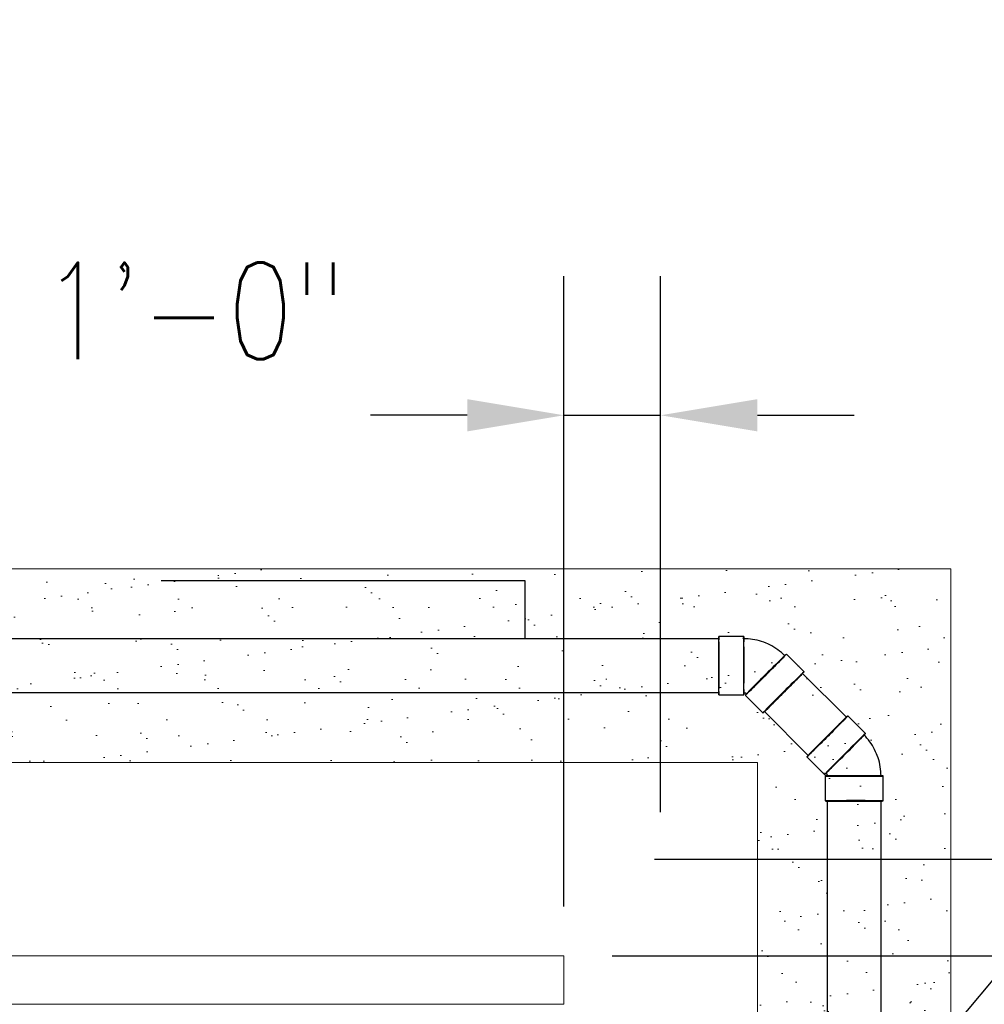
# Model space of a CAD drawing. Header units: inches. Extents: x -20472 to 23246, y -642 to 972.
# Tile 101 of 105: x 988 to 1108, y 132 to 254. Entities that reach past the tile are written whole.
import ezdxf
from ezdxf import colors
from ezdxf.entities.mleader import LeaderData, LeaderLine
from ezdxf.math import Vec2, Vec3

# ---------------------------------------------------------------- set-up
doc = ezdxf.new("R2010")
doc.units = ezdxf.units.IN
doc.header["$MEASUREMENT"] = 0
doc.linetypes.add('Dash 1_16_', pattern=[0.125, 0.0625, -0.0625])
for name, color, linetype in [('P-PIPE', 3, 'Continuous'), ('S-ANNO-DIMS', 1, 'Continuous'), ('S-ANNO-TEXT', 2, 'Continuous')]:
    doc.layers.add(name, color=color, linetype=linetype)
for name, color, linetype, lineweight in [('S-FDTN_DRN', 3, 'Continuous', 50), ('S-TRCH-PATT', 8, 'Continuous', 18), ('S-WALL-PATT', 8, 'Continuous', 18)]:
    doc.layers.add(name, color=color, linetype=linetype, lineweight=lineweight)
doc.styles.add('Annotative', font='romans.shx', dxfattribs={"width": 0.8, "height": 0.125})
doc.dimstyles.new('Annotative', dxfattribs={"dimscale": 0, "dimtxt": 0.125, "dimasz": 0.125, "dimexe": 0.179688, "dimexo": 0.0625, "dimgap": 0.09, "dimtad": 1, "dimdec": 3, "dimzin": 3, "dimdsep": 46, "dimlunit": 4, "dimtxsty": 'Annotative', "dimcen": 0.09, "dimclrt": 2, "dimazin": 2, "dimtfac": 1, "dimtdec": 3, "dimtmove": 1, "dimatfit": 3, "dimfxl": 1, "dimtfill": 1, "dimfrac": 2, "dimtolj": 1, "dimtzin": 0, "dimarcsym": 0})

# ---------------------------------------------------------------- blocks, each defined once
blk = doc.blocks.new('*D53')
at = {"layer": 'Defpoints', "color": 0, "transparency": 16777216}
for p in [(1056, 138), (1241.42, 138), (1199.51, 96)]:
    blk.add_point(p, dxfattribs=at)
at = {"layer": 'S-ANNO-DIMS', "color": 0, "lineweight": -2, "transparency": 16777216}
for p, q in [((1062, 138), (1258.67, 138)), ((1241.42, 108), (1241.42, 126)), ((1241.42, 117), (1293.31, 92.97)), ((1205.51, 96), (1258.67, 96)), ((1293.31, 92.97), (1293.31, 36.84))]:
    blk.add_line(p, q, dxfattribs=at)
at = {"layer": 'S-ANNO-DIMS', "color": 0, "transparency": 16777216}
for points in [[(1239.42, 126), (1243.42, 126), (1241.42, 138)], [(1239.42, 108), (1243.42, 108), (1241.42, 96)]]:
    blk.add_solid(points, dxfattribs=at)
at = {"layer": 'S-ANNO-DIMS', "color": 2, "lineweight": -3, "transparency": 16777216, "insert": (1277.53, 64.91), "char_height": 12, "attachment_point": 5, "rotation": 90, "style": 'Annotative', "bg_fill": 3, "box_fill_scale": 1.25, "bg_fill_color": 256, "bg_fill_true_color": 13158600, "bg_fill_transparency": 0}
blk.add_mtext('\\A1;3\'-6"', dxfattribs=at)
blk = doc.blocks.new('*D41')
at = {"layer": 'Defpoints', "color": 0, "transparency": 16777216}
for p in [(1061.23, 150), (1241.42, 150), (1194.45, 138)]:
    blk.add_point(p, dxfattribs=at)
at = {"layer": 'S-ANNO-DIMS', "color": 0, "lineweight": -2, "transparency": 16777216}
for p, q in [((1293.35, 175.87), (1293.35, 230.64)), ((1241.42, 144), (1293.35, 175.87)), ((1241.42, 162), (1241.42, 174)), ((1067.23, 150), (1258.67, 150)), ((1241.42, 138), (1241.42, 150)), ((1241.42, 138), (1241.42, 150)), ((1200.45, 138), (1258.67, 138)), ((1241.42, 126), (1241.42, 114))]:
    blk.add_line(p, q, dxfattribs=at)
at = {"layer": 'S-ANNO-DIMS', "color": 0, "transparency": 16777216}
for points in [[(1239.42, 162), (1243.42, 162), (1241.42, 150)], [(1239.42, 126), (1243.42, 126), (1241.42, 138)]]:
    blk.add_solid(points, dxfattribs=at)
at = {"layer": 'S-ANNO-DIMS', "color": 2, "lineweight": -3, "transparency": 16777216, "insert": (1277.57, 203.26), "char_height": 12, "attachment_point": 5, "rotation": 90, "style": 'Annotative', "bg_fill": 3, "box_fill_scale": 1.25, "bg_fill_color": 256, "bg_fill_true_color": 13158600, "bg_fill_transparency": 0}
blk.add_mtext('\\A1;1\'-0"', dxfattribs=at)
blk = doc.blocks.new('*D42')
at = {"layer": 'Defpoints', "color": 0, "transparency": 16777216}
for p in [(1068, 205.05), (1068, 149.81), (1056, 138.12)]:
    blk.add_point(p, dxfattribs=at)
at = {"layer": 'S-ANNO-DIMS', "color": 0, "lineweight": -2, "transparency": 16777216}
for p, q in [((1056, 144.12), (1056, 222.3)), ((1068, 155.81), (1068, 222.3)), ((1044, 205.05), (1032, 205.05)), ((1056, 205.05), (1068, 205.05)), ((1080, 205.05), (1092, 205.05))]:
    blk.add_line(p, q, dxfattribs=at)
at = {"layer": 'S-ANNO-DIMS', "color": 0, "transparency": 16777216}
for points in [[(1044, 207.05), (1044, 203.05), (1056, 205.05)], [(1080, 207.05), (1080, 203.05), (1068, 205.05)]]:
    blk.add_solid(points, dxfattribs=at)
at = {"layer": 'S-ANNO-DIMS', "color": 2, "lineweight": -3, "transparency": 16777216, "insert": (1010.11, 217.99), "char_height": 12, "attachment_point": 5, "style": 'Annotative', "bg_fill": 3, "box_fill_scale": 1.25, "bg_fill_color": 256, "bg_fill_true_color": 13158600, "bg_fill_transparency": 0}
blk.add_mtext('\\A1;1\'-0"', dxfattribs=at)
blk = doc.blocks.new('Bend - PVC - Sch 40 - DWV_USACE - Standard-1105255-00_SP_Foundation Drainage Plan-TO FDN_DOC-flat-1')
at = {"layer": 'P-PIPE'}
for p, q in [((1240.92, 941.2), (1236.92, 941.2)), ((1250.57, 935.54), (1247.74, 938.37)), ((1236.92, 931.88), (1240.92, 931.88)), ((1241.15, 931.79), (1243.98, 928.96))]:
    blk.add_line(p, q, dxfattribs=at)
at = {"layer": 'P-PIPE', "flags": 128}
for points in [[(1244.48, 940.15), (1244.13, 940.28), (1243.78, 940.4), (1243.43, 940.51), (1243.07, 940.6), (1242.7, 940.68), (1242.34, 940.74), (1241.97, 940.79), (1241.6, 940.83), (1241.23, 940.85), (1240.92, 940.85)], [(1247.49, 938.13), (1247.23, 938.39), (1246.95, 938.63), (1246.66, 938.87), (1246.36, 939.09), (1246.06, 939.31), (1245.74, 939.5), (1245.42, 939.69), (1245.09, 939.86), (1244.76, 940.02), (1244.48, 940.15)], [(1240.92, 932.23), (1240.95, 932.23), (1240.98, 932.23), (1241, 932.22), (1241.03, 932.22), (1241.06, 932.21), (1241.08, 932.21), (1241.11, 932.2), (1241.13, 932.19), (1241.16, 932.18), (1241.18, 932.18)], [(1241.18, 932.18), (1241.2, 932.17), (1241.23, 932.15), (1241.25, 932.14), (1241.27, 932.13), (1241.3, 932.11), (1241.32, 932.1), (1241.34, 932.08), (1241.36, 932.06), (1241.38, 932.05), (1241.4, 932.03)]]:
    blk.add_lwpolyline(points, dxfattribs=at)
at = {"layer": 'P-PIPE'}
for centre, major_axis, start_param, end_param in [((1236.92, 936.54), (0, 4.66), 6.278871, 9.420463), ((1236.92, 936.54), (0, 4.66), 3.137278, 6.278871), ((1240.92, 936.54), (0, 4.66), 6.278871, 9.420463), ((1240.92, 936.54), (0, 4.31), 6.278871, 9.420463), ((1240.92, 936.54), (0, 4.66), 3.137278, 6.278871), ((1240.92, 936.54), (0, 4.31), 3.137278, 6.278871), ((1244.44, 935.08), (3.29, 3.29), 0.004314, 3.145907), ((1244.44, 935.08), (3.29, 3.29), 3.145907, 6.2875), ((1244.44, 935.08), (3.05, 3.05), 0.004314, 3.145907), ((1244.44, 935.08), (3.05, 3.05), 3.145907, 6.2875), ((1247.27, 932.25), (3.29, 3.29), 0.004314, 3.145907), ((1247.27, 932.25), (3.29, 3.29), 3.145907, 6.2875)]:
    blk.add_ellipse(centre, major_axis=major_axis, ratio=0.010416, start_param=start_param, end_param=end_param, dxfattribs=at)
blk = doc.blocks.new('Bend - PVC - Sch 40 - DWV_USACE - Standard-1105255-00_SP_Foundation Drainage Plan-TO FDN_DOC-flat-2')
at = {"layer": 'P-PIPE'}
for p, q in [((1542.99, -211.94), (1540.16, -209.11)), ((1533.58, -215.7), (1536.41, -218.52)), ((1536.5, -218.75), (1536.5, -222.75)), ((1545.81, -222.75), (1545.81, -218.75))]:
    blk.add_line(p, q, dxfattribs=at)
at = {"layer": 'P-PIPE', "flags": 128}
for points in [[(1544.76, -215.2), (1544.61, -214.86), (1544.45, -214.52), (1544.28, -214.19), (1544.09, -213.87), (1543.89, -213.56), (1543.67, -213.26), (1543.45, -212.96), (1543.21, -212.68), (1542.96, -212.4), (1542.75, -212.18)], [(1545.47, -218.75), (1545.46, -218.38), (1545.44, -218.01), (1545.4, -217.64), (1545.35, -217.27), (1545.28, -216.91), (1545.2, -216.54), (1545.11, -216.18), (1545, -215.83), (1544.87, -215.48), (1544.76, -215.2)], [(1536.65, -218.28), (1536.67, -218.3), (1536.69, -218.32), (1536.7, -218.34), (1536.72, -218.36), (1536.73, -218.38), (1536.75, -218.41), (1536.76, -218.43), (1536.77, -218.45), (1536.79, -218.48), (1536.79, -218.5)], [(1536.79, -218.5), (1536.8, -218.52), (1536.81, -218.55), (1536.82, -218.57), (1536.83, -218.6), (1536.83, -218.63), (1536.84, -218.65), (1536.84, -218.68), (1536.84, -218.7), (1536.84, -218.73), (1536.85, -218.75)]]:
    blk.add_lwpolyline(points, dxfattribs=at)
at = {"layer": 'P-PIPE'}
for centre, major_axis, start_param, end_param in [((1536.87, -212.4), (3.29, 3.29), 6.278871, 9.420463), ((1536.87, -212.4), (3.29, 3.29), 3.137278, 6.278871), ((1539.7, -215.23), (3.29, 3.29), 6.278871, 9.420463), ((1539.7, -215.23), (3.29, 3.29), 3.137278, 6.278871), ((1539.7, -215.23), (3.05, 3.05), 6.278871, 9.420463), ((1539.7, -215.23), (3.05, 3.05), 3.137278, 6.278871), ((1541.16, -218.75), (4.66, 0), 0.004314, 3.145907), ((1541.16, -218.75), (4.66, 0), 3.145907, 6.2875), ((1541.16, -218.75), (4.31, 0), 0.004314, 3.145907), ((1541.16, -218.75), (4.31, 0), 3.145907, 6.2875), ((1541.16, -222.75), (4.66, 0), 0.004314, 3.145907), ((1541.16, -222.75), (4.66, 0), 3.145907, 6.2875)]:
    blk.add_ellipse(centre, major_axis=major_axis, ratio=0.010416, start_param=start_param, end_param=end_param, dxfattribs=at)

msp = doc.modelspace()

# ---------------------------------------------------------------- dimensions: what is measured, and where the dimension line sits
at = {"layer": 'S-ANNO-DIMS', "lineweight": -3}
dim = msp.add_linear_dim(base=(1241.4156, 138), p1=(1199.5081, 96), p2=(1056, 138), angle=90, dimstyle='Annotative', override={"dimpost": '\\X'}, dxfattribs=at)
dim.commit()
dim.dimension.update_dxf_attribs({"geometry": '*D53', "text_midpoint": (1293.3085, 84.3341), "dimtype": 160})

# ---------------------------------------------------------------- leaders
at = {"layer": 'S-ANNO-TEXT', "linetype": 'Continuous', "lineweight": -3}
ml = msp.add_multileader_mtext('Standard', dxfattribs=at)
ml.set_content('STEP FOUNDATION DRAIN ON TOP OF FOOTING', color=256, style='Annotative')
ml.set_leader_properties(color=1)
ml.build(insert=Vec2(0, 0))
ml.multileader.update_dxf_attribs({"text_right_attachment_type": 3, "dogleg_length": 0.125, "arrow_head_size": 12, "scale": 96})
ctx = ml.context
ctx.base_point, ctx.scale, ctx.char_height, ctx.arrow_head_size, ctx.landing_gap_size, ctx.plane_origin = Vec3(406.1989, 406.1574), 96, 12, 12, 12, Vec3(716.585, 556.3084)
ctx.right_attachment = 3
notes = []
notes.append((ctx, [(0, (1, 1, 0), (394.1989, 406.1574), (1, 0), 12, [(0, [(329.9748, 236.3961)], 0, [])])]))
ctx.mtext.insert, ctx.mtext.width, ctx.mtext.defined_height, ctx.mtext.flow_direction = Vec3(418.1989, 412.1574), 180.765456, 847.4061, 5
ml = msp.add_multileader_mtext('Standard', dxfattribs=at)
ml.set_content('3" TRENCH OUTLETS, \\P16\'-0" O.C. (TYP 6)', color=256, style='Annotative')
ml.set_leader_properties(color=1)
ml.build(insert=Vec2(0, 0))
ml.multileader.update_dxf_attribs({"text_right_attachment_type": 3, "dogleg_length": 0.125, "arrow_head_size": 12, "scale": 96})
ctx = ml.context
ctx.base_point, ctx.scale, ctx.char_height, ctx.arrow_head_size, ctx.landing_gap_size, ctx.plane_origin = Vec3(1042.8041, 379.8663), 96, 12, 12, 12, Vec3(1337.0708, 540.724)
ctx.right_attachment = 3
notes.append((ctx, [(0, (1, 1, 0), (1006.8041, 379.8663), (1, 0), 36, [(0, [(942.1236, 142.3654)], 0, [])])]))
ctx.mtext.insert, ctx.mtext.width, ctx.mtext.defined_height, ctx.mtext.flow_direction = Vec3(1054.8041, 387.8663), 180.765456, 847.4061, 5
ml = msp.add_multileader_mtext('Standard', dxfattribs=at)
ml.set_content('DROP UPPER FOUNDATION DRAIN INTO TOP OF LOWER DRAIN PIPE', color=256, style='Annotative')
ml.set_leader_properties(color=1)
ml.build(insert=Vec2(0, 0))
ml.multileader.update_dxf_attribs({"text_right_attachment_type": 3, "dogleg_length": 0.125, "arrow_head_size": 12, "scale": 96})
ctx = ml.context
ctx.base_point, ctx.scale, ctx.char_height, ctx.arrow_head_size, ctx.landing_gap_size, ctx.plane_origin = Vec3(406.1989, 347.2372), 96, 12, 12, 12, Vec3(716.585, 499.4313)
ctx.right_attachment = 3
notes.append((ctx, [(0, (1, 1, 0), (394.1989, 347.2372), (1, 0), 12, [(0, [(352.7581, 201.9395)], 0, [])])]))
ctx.mtext.insert, ctx.mtext.width, ctx.mtext.defined_height, ctx.mtext.flow_direction = Vec3(418.1989, 353.2372), 190.626225, 847.4061, 5
ml = msp.add_multileader_mtext('Standard', dxfattribs=at)
ml.set_content('EDGE OF FOOTING', color=256, style='Annotative')
ml.set_leader_properties(color=1)
ml.build(insert=Vec2(0, 0))
ml.multileader.update_dxf_attribs({"text_right_attachment_type": 3, "dogleg_length": 0.125, "arrow_head_size": 12, "scale": 96})
ctx = ml.context
ctx.base_point, ctx.scale, ctx.char_height, ctx.arrow_head_size, ctx.landing_gap_size, ctx.plane_origin = Vec3(406.1989, 240.1679), 96, 12, 12, 12, Vec3(716.585, 418.0665)
ctx.right_attachment = 3
notes.append((ctx, [(0, (1, 1, 0), (394.1989, 240.1679), (1, 0), 12, [(0, [(394.899, 185.6782)], 0, [])])]))
ctx.mtext.insert, ctx.mtext.width, ctx.mtext.defined_height, ctx.mtext.flow_direction = Vec3(418.1989, 246.1679), 180.765456, 847.4061, 5
for ctx, leaders in notes:
    for number, flags, end, landing, length, lines in leaders:
        leader = LeaderData()
        leader.index, (leader.has_last_leader_line, leader.has_dogleg_vector, leader.attachment_direction) = number, flags
        leader.last_leader_point, leader.dogleg_vector, leader.dogleg_length = Vec3(end), Vec3(landing), length
        for number, points, colour, breaks in lines:
            line = LeaderLine()
            line.index, line.vertices, line.color, line.breaks = number, Vec3.list(points), colors.encode_raw_color(colour), breaks
            leader.lines.append(line)
        ctx.leaders.append(leader)

# ---------------------------------------------------------------- next in the draw order: linework, layer by layer
at = {"layer": 'S-FDTN_DRN', "linetype": 'Continuous', "lineweight": 0}
msp.add_lwpolyline([(102, 132), (1056, 132), (1056, 138), (102, 138)], close=True, dxfattribs=at)

# ---------------------------------------------------------------- next in the draw order: leaders
at = {"layer": 'S-ANNO-TEXT', "linetype": 'Continuous', "lineweight": -3}
ml = msp.add_multileader_mtext('Standard', dxfattribs=at)
ml.set_content('PERIMETER TRENCH DRAIN', color=256, style='Annotative')
ml.set_leader_properties(color=1)
ml.build(insert=Vec2(0, 0))
ml.multileader.update_dxf_attribs({"text_right_attachment_type": 3, "dogleg_length": 0.125, "arrow_head_size": 12, "scale": 96})
ctx = ml.context
ctx.base_point, ctx.scale, ctx.char_height, ctx.arrow_head_size, ctx.landing_gap_size, ctx.plane_origin = Vec3(702.4639, 257.8201), 96, 12, 12, 12, Vec3(1337.0708, 240.3295)
ctx.right_attachment = 3
notes = []
notes.append((ctx, [(0, (1, 1, 0), (690.4639, 257.8201), (1, 0), 12, [(0, [(690.4027, 135.3733)], 0, [])])]))
ctx.mtext.insert, ctx.mtext.width, ctx.mtext.defined_height, ctx.mtext.flow_direction = Vec3(714.4639, 263.8201), 180.765456, 847.4061, 5
for ctx, leaders in notes:
    for number, flags, end, landing, length, lines in leaders:
        leader = LeaderData()
        leader.index, (leader.has_last_leader_line, leader.has_dogleg_vector, leader.attachment_direction) = number, flags
        leader.last_leader_point, leader.dogleg_vector, leader.dogleg_length = Vec3(end), Vec3(landing), length
        for number, points, colour, breaks in lines:
            line = LeaderLine()
            line.index, line.vertices, line.color, line.breaks = number, Vec3.list(points), colors.encode_raw_color(colour), breaks
            leader.lines.append(line)
        ctx.leaders.append(leader)

# ---------------------------------------------------------------- next in the draw order: dimensions: what is measured, and where the dimension line sits
at = {"layer": 'S-ANNO-DIMS', "lineweight": -3}
dim = msp.add_linear_dim(base=(1241.4156, 150), p1=(1194.4504, 138), p2=(1061.227, 150), angle=90, dimstyle='Annotative', override={"dimpost": '\\X'}, dxfattribs=at)
dim.commit()
dim.dimension.update_dxf_attribs({"geometry": '*D41', "text_midpoint": (1293.3517, 184.5144), "dimtype": 160})

# ---------------------------------------------------------------- next in the draw order: linework, layer by layer
at = {"layer": 'P-PIPE'}
msp.add_line((1095.342, 12.4368), (1095.3388, 157.218), dxfattribs=at)

# ---------------------------------------------------------------- next in the draw order: dimensions: what is measured, and where the dimension line sits
at = {"layer": 'S-ANNO-DIMS', "lineweight": -3}
dim = msp.add_linear_dim(base=(1068, 205.0516), p1=(1056, 138.1191), p2=(1068, 149.8087), dimstyle='Annotative', override={"dimpost": '\\X'}, dxfattribs=at)
dim.commit()
dim.dimension.update_dxf_attribs({"geometry": '*D42', "text_midpoint": (1010.1138, 202.209), "dimtype": 160})

# ---------------------------------------------------------------- next in the draw order: leaders
at = {"layer": 'S-ANNO-TEXT', "linetype": 'Continuous', "lineweight": -3}
ml = msp.add_multileader_mtext('Standard', dxfattribs=at)
ml.set_content('6" PERFORATED FOUNDATION DRAIN', color=256, style='Annotative')
ml.set_leader_properties(color=1)
ml.build(insert=Vec2(0, 0))
ml.multileader.update_dxf_attribs({"text_right_attachment_type": 3, "dogleg_length": 0.125, "arrow_head_size": 12, "scale": 96})
ctx = ml.context
ctx.base_point, ctx.scale, ctx.char_height, ctx.arrow_head_size, ctx.landing_gap_size, ctx.plane_origin = Vec3(1232.0929, 267.7572), 96, 12, 12, 12, Vec3(1542.4791, 489.7596)
ctx.right_attachment = 3
notes = []
notes.append((ctx, [(0, (1, 1, 0), (1220.0929, 267.7572), (1, 0), 12, [(0, [(1095.3388, 118.4139)], 0, [])])]))
ctx.mtext.insert, ctx.mtext.width, ctx.mtext.defined_height, ctx.mtext.flow_direction = Vec3(1244.0929, 273.7572), 196.691475, 847.4061, 5
for ctx, leaders in notes:
    for number, flags, end, landing, length, lines in leaders:
        leader = LeaderData()
        leader.index, (leader.has_last_leader_line, leader.has_dogleg_vector, leader.attachment_direction) = number, flags
        leader.last_leader_point, leader.dogleg_vector, leader.dogleg_length = Vec3(end), Vec3(landing), length
        for number, points, colour, breaks in lines:
            line = LeaderLine()
            line.index, line.vertices, line.color, line.breaks = number, Vec3.list(points), colors.encode_raw_color(colour), breaks
            leader.lines.append(line)
        ctx.leaders.append(leader)

# ---------------------------------------------------------------- next in the draw order: hatches: boundary and pattern name
at = {"layer": 'S-WALL-PATT', "linetype": 'Dash 1_16_'}
h = msp.add_hatch(dxfattribs=at)
h.set_pattern_fill('AR-SAND', color=256, scale=4)
h.paths.add_polyline_path([(900.0106, 186), (900.0106, 162), (1080, 162), (1080, 0), (1104, 0), (1104, 186)])

# ---------------------------------------------------------------- next in the draw order: linework, layer by layer
at = {"layer": 'P-PIPE'}
for p, q in [((1075.2317, 177.3391), (942.1781, 177.3391)), ((1091.0417, 167.5921), (1085.5917, 173.042)), ((942.1842, 170.6612), (1075.2317, 170.6612)), ((1080.8698, 168.32), (1086.3197, 162.8701)), ((1080.8698, 168.32), (1086.3197, 162.8701)), ((1088.6609, 157.2178), (1088.6442, 12.4369))]:
    msp.add_line(p, q, dxfattribs=at)
for centre, major_axis, ratio, start_param, end_param in [((1083.2307, 170.681), (2.361, 2.361), 0.0104161, 0, 1.57079633), ((1083.2307, 170.681), (2.361, 2.361), 0.0104161, 4.71238898, 6.28318531), ((1083.2307, 170.681), (2.361, 2.361), 0.0104161, 1.57079633, 3.14159265), ((1083.2307, 170.681), (2.361, 2.361), 0.0104161, 3.14159265, 4.71238898), ((1088.6807, 165.2311), (2.361, 2.361), 0.0104161, 0, 1.57079633), ((1088.6807, 165.2311), (2.361, 2.361), 0.0104161, 4.71238898, 6.28318531), ((1088.6807, 165.2311), (2.361, 2.361), 0.0104161, 1.57079633, 3.14159265), ((1088.6807, 165.2311), (2.361, 2.361), 0.0104161, 3.14159265, 4.71238898), ((1091.9998, 157.2179), (3.3389, 0.0001), 0.01041389, 1.57079633, 3.14159265), ((1091.9998, 157.2179), (3.3389, 0.0001), 0.01041389, 3.14159265, 4.71238898), ((1091.9998, 157.2179), (3.3389, 0.0001), 0.01041389, 0, 1.57079633), ((1091.9998, 157.2179), (3.3389, 0.0001), 0.01041389, 4.71238898, 6.28318531)]:
    msp.add_ellipse(centre, major_axis=major_axis, ratio=ratio, start_param=start_param, end_param=end_param, dxfattribs=at)
at = {"layer": 'S-TRCH-PATT', "linetype": 'Continuous', "lineweight": 0}
msp.add_lwpolyline([(900.0106, 186), (900.0106, 186), (900.0106, 162), (1080, 162), (1080, 0), (1104, 0), (1104, 186), (900.0106, 186)], dxfattribs=at)

# ---------------------------------------------------------------- next in the draw order: block references
at = {"xscale": 0.7742491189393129, "yscale": 0.7742491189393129, "zscale": 0.7742491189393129}
for name, p in [('Bend - PVC - Sch 40 - DWV_USACE - Standard-1105255-00_SP_Foundation Drainage Plan-TO FDN_DOC-flat-1', (117.5306, -551.115)), ('Bend - PVC - Sch 40 - DWV_USACE - Standard-1105255-00_SP_Foundation Drainage Plan-TO FDN_DOC-flat-2', (-101.2402, 329.6842))]:
    msp.add_blockref(name, p, dxfattribs=at)

# ---------------------------------------------------------------- next in the draw order: leaders
at = {"layer": 'S-ANNO-TEXT', "linetype": 'Continuous', "lineweight": -3}
msp.add_leader([(1006.0445, 184.5578), (1051.1688, 184.5578), (1051.1688, 177.3391)], dimstyle='Annotative', override={"dimscale": 0, "dimclrd": 1}, dxfattribs=at)
ml = msp.add_multileader_mtext('Standard', dxfattribs=at)
ml.set_content('6" PERFORATED\\PFOUNDATION DRAIN, EMPTY INTO TOP OF 8" DRAIN', color=256, style='Annotative')
ml.set_leader_properties(color=1)
ml.build(insert=Vec2(0, 0))
ml.multileader.update_dxf_attribs({"text_right_attachment_type": 3, "dogleg_length": 0.125, "arrow_head_size": 12, "scale": 96})
ctx = ml.context
ctx.base_point, ctx.scale, ctx.char_height, ctx.arrow_head_size, ctx.landing_gap_size, ctx.plane_origin = Vec3(1043.5365, 462.3356), 96, 12, 12, 12, Vec3(1341.2356, 565.594)
ctx.right_attachment = 3
notes = []
notes.append((ctx, [(0, (1, 1, 0), (958.2322, 462.3356), (1, 0), 85.3044, [(0, [(913.6443, 197.8384)], 0, [])])]))
ctx.mtext.insert, ctx.mtext.width, ctx.mtext.defined_height, ctx.mtext.flow_direction = Vec3(1055.5365, 468.3356), 231.149039, 9755.9466, 5
ml = msp.add_multileader_mtext('Standard', dxfattribs=at)
ml.set_content('MECHANICAL ROOM\\PVENTILATION PIPES. REF:\\PS706A', color=256, style='Annotative')
ml.set_leader_properties(color=1)
ml.build(insert=Vec2(0, 0))
ml.multileader.update_dxf_attribs({"text_right_attachment_type": 3, "dogleg_length": 0.125, "arrow_head_size": 12, "scale": 96})
ctx = ml.context
ctx.base_point, ctx.scale, ctx.char_height, ctx.arrow_head_size, ctx.landing_gap_size, ctx.plane_origin = Vec3(403.2609, 10.9108), 96, 12, 12, 12, Vec3(536.461, 235.5134)
ctx.right_attachment = 3
notes.append((ctx, [(0, (1, 1, 0), (270.603, 10.9108), (1, 0), 132.658, [(1, [(244.091, 148.185), (167.0292, 148.1221)], 0, [])])]))
ctx.mtext.insert, ctx.mtext.width, ctx.mtext.defined_height, ctx.mtext.flow_direction = Vec3(415.2609, 16.9108), 180.765456, 847.4061, 5
for ctx, leaders in notes:
    for number, flags, end, landing, length, lines in leaders:
        leader = LeaderData()
        leader.index, (leader.has_last_leader_line, leader.has_dogleg_vector, leader.attachment_direction) = number, flags
        leader.last_leader_point, leader.dogleg_vector, leader.dogleg_length = Vec3(end), Vec3(landing), length
        for number, points, colour, breaks in lines:
            line = LeaderLine()
            line.index, line.vertices, line.color, line.breaks = number, Vec3.list(points), colors.encode_raw_color(colour), breaks
            leader.lines.append(line)
        ctx.leaders.append(leader)

doc.saveas('drawing.dxf')
